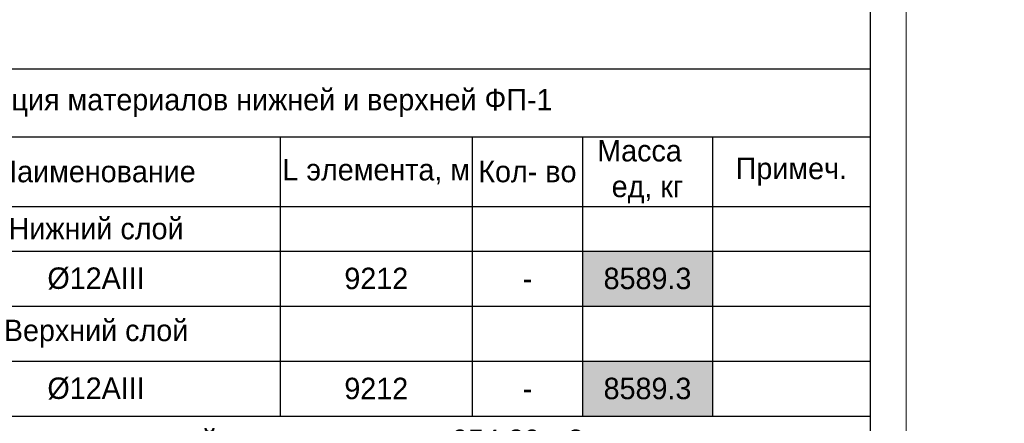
# Model space of a CAD drawing. Header units: millimetres. Extents: x -33345 to 4712671, y -3392 to 121473.
# Tile 51 of 256: x 430901 to 444661, y 54689 to 60334. Entities that reach past the tile are written whole.
import ezdxf

# ---------------------------------------------------------------- set-up
doc = ezdxf.new("R2010")
doc.units = ezdxf.units.MM
doc.layers.add('Lina', color=7, linetype='Continuous', lineweight=20)
doc.styles.add('ISO', font='isocpeui.ttf')
doc.styles.add('X-U-RW-01$0$StyleROMANS', font='GOTHIC.TTF')

# ---------------------------------------------------------------- blocks, each defined once
blk = doc.blocks.new('awe4tD')
at = {"layer": 'Lina', "ltscale": 10}
blk.add_lwpolyline([(-44239015, 22734378), (-44314815, 22734378), (-44314815, 22776378), (-44239015, 22776378)], close=True, dxfattribs=at)
at = {"layer": 'Lina', "lineweight": 30, "ltscale": 10}
blk.add_lwpolyline([(-44239515, 22734878), (-44312815, 22734878), (-44312815, 22775878), (-44239515, 22775878)], close=True, dxfattribs=at)
blk = doc.blocks.new('*T1748')
at = {"color": 0, "linetype": 'ByBlock', "lineweight": -2, "transparency": 16777216}
for p, q in [((0, 0), (18579, 0)), ((0, 0), (0, -8702)), ((18579, 0), (18579, -8702)), ((0, -953), (18579, -953)), ((1636, -953), (1636, -4856)), ((5184, -953), (5184, -4856)), ((10334, -953), (10334, -4856)), ((13015, -953), (13015, -4856)), ((14558, -953), (14558, -4856)), ((16373, -953), (16373, -4856)), ((0, -1924), (18579, -1924)), ((0, -2549), (18579, -2549)), ((0, -3318), (18579, -3318)), ((0, -4087), (18579, -4087)), ((0, -4856), (18579, -4856)), ((0, -5626), (18579, -5626)), ((0, -6395), (18579, -6395)), ((0, -7164), (18579, -7164)), ((0, -7933), (18579, -7933)), ((0, -8702), (18579, -8702))]:
    blk.add_line(p, q, dxfattribs=at)
at = {"color": 9, "true_color": 0xc7c8ca, "transparency": 16777216}
for points in [[(14558, -2549), (14558, -3318), (16373, -2549), (16373, -3318)], [(14558, -4087), (14558, -4856), (16373, -4087), (16373, -4856)]]:
    blk.add_solid(points, dxfattribs=at)
at = {"color": 0, "lineweight": 25, "transparency": 16777216, "char_height": 300, "attachment_point": 5, "style": 'X-U-RW-01$0$StyleROMANS'}
for s, insert, width in [('Спецификация материалов {\\C256;нижней и верхней }ФП-1', (9289, -476), 18575.82), ('Марка поз', (818, -1438), 1633.04), ('L элемента, м', (11675, -1438), 2678.11), ('Масса   ед, кг', (15465, -1438), 1811.84), ('Обозначение', (3410, -1438), 3545.39), ('Наименование', (7759, -1438), 5146.91), ('Кол- во', (13787, -1438), 1539.62), ('Примеч.', (17476, -1438), 2202.92), ('{\\C230;Нижний слой}', (7759, -2236), 5146.91), ('{\\C5;1}', (818, -2933), 1633.04), ('{\\C5;ГОСТ 34028-2016}', (3410, -2933), 3545.39), ('{\\C5;%%C12АIII}', (7759, -2933), 5146.91), ('{\\C5;9212}', (11675, -2933), 2678.11), ('{\\C5;8589.3}', (15465, -2933), 1811.84), ('{\\C5;-}', (13787, -2933), 1539.62), ('{\\C230;Верхний слой}', (7759, -3703), 5146.91), ('{\\C5;2}', (818, -4472), 1633.04), ('{\\C5;ГОСТ 34028-2016}', (3410, -4472), 3545.39), ('{\\C5;%%C12АIII}', (7759, -4472), 5146.91), ('{\\C5;9212}', (11675, -4472), 2678.11), ('{\\C5;8589.3}', (15465, -4472), 1811.84), ('{\\C5;-}', (13787, -4472), 1539.62), ('- Устройство горизонтальной гидроизоляции - {\\C1;954.20 м2}', (9289, -5241), 18575.82), ('- Устройство вертикальной гидроизоляции - {\\C1; 869.33 м2}', (9289, -6010), 18575.82), ('- Устройство фундамент из бетона толщ 600мм кл. В20 - {\\C1;467.22 м3}', (9289, -6779), 18575.82), ('- Устройство фундамент из бетона толщ 400мм кл. В20 - {\\C1;57.08 м3}', (9289, -7549), 18575.82), ('- Устройство бетон В7.5. подгот. толщ. 100 мм - {\\C1;91.5 м3}', (9289, -8318), 18575.82)]:
    blk.add_mtext(s, dxfattribs=dict(at, insert=insert, width=width))

msp = doc.modelspace()

# ---------------------------------------------------------------- block references
for name, p in [('awe4tD', (44682303.28, -22689876.566)), ('awe4tD', (44758103.28, -22689876.566)), ('*T1748', (424209.581, 59646.272))]:
    msp.add_blockref(name, p)

# ---------------------------------------------------------------- texts
at = {"attachment_point": 1}
for s, insert, char_height, width, style in [('\\pi4343.31532;{\\LА-А\\P\\pi0;Армирование приямка. M 1:20}', (351439.431, 62275.551), 500, 9875.6458, 'ISO'), ('\\pi459.54;{\\LСечение 1-1}', (313715.202, 60078.462), 400, 17728.76474, 'X-U-RW-01$0$StyleROMANS')]:
    msp.add_mtext(s, dxfattribs=dict(at, insert=insert, char_height=char_height, width=width, style=style))

doc.saveas('drawing.dxf')
